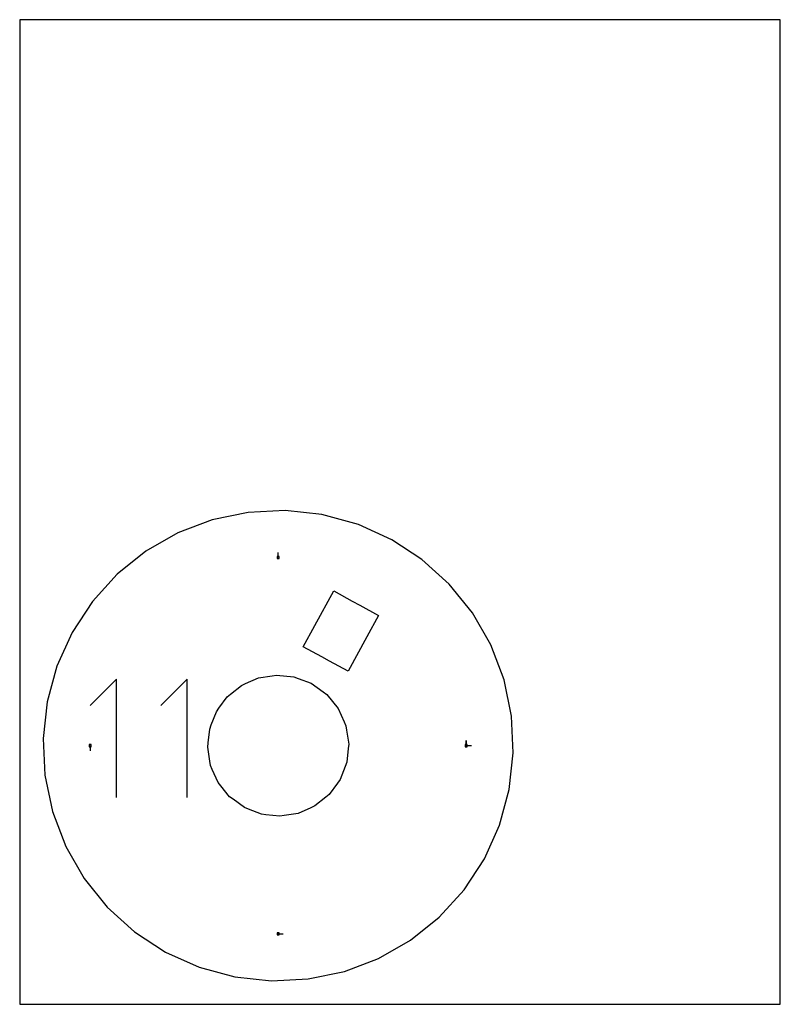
# Model space of a CAD drawing. Extents: x 0 to 216, y 0 to 279.
import ezdxf

# ---------------------------------------------------------------- set-up
doc = ezdxf.new("R2010")
doc.units = 0

msp = doc.modelspace()

# ---------------------------------------------------------------- linework, layer by layer
at = {"layer": 'annotation', "color": 1}
for p, q in [((73.393488, 126.774279), (73.393488, 128.203029)), ((27.461571, 92.295514), (19.984466, 84.816301)), ((27.461571, 58.662253), (27.461571, 92.295514)), ((47.551148, 92.295514), (40.074044, 84.816301)), ((47.551148, 58.662253), (47.551148, 92.295514)), ((20.012698, 73.393488), (20.012698, 71.964738)), ((126.774279, 73.393488), (126.774279, 74.822238)), ((126.774279, 73.393488), (126.774279, 74.822238)), ((126.774279, 74.822238), (126.774279, 73.393488)), ((126.774279, 73.393488), (128.203029, 73.393488)), ((73.393488, 20.012698), (74.822238, 20.012698))]:
    msp.add_line(p, q, dxfattribs=at)
at = {"layer": 'boundary', "color": 5}
for p, q in [((75.319577, 140.119476), (64.857612, 139.599314)), ((85.734086, 138.99668), (75.319577, 140.119476)), ((54.60581, 137.44893), (44.935953, 133.766662)), ((64.857612, 139.599314), (54.60581, 137.44893)), ((96.170906, 136.112252), (85.734086, 138.99668)), ((105.595061, 131.846695), (96.170906, 136.112252)), ((44.935953, 133.766662), (35.841887, 128.571596)), ((114.172258, 126.243862), (105.595061, 131.846695)), ((35.841887, 128.571596), (27.672461, 122.017924)), ((121.937844, 119.213949), (114.172258, 126.243862)), ((27.672461, 122.017924), (20.628798, 114.266906)), ((128.508057, 111.055826), (121.937844, 119.213949)), ((20.628798, 114.266906), (14.884396, 105.509507)), ((133.721228, 101.970337), (128.508057, 111.055826)), ((14.884396, 105.509507), (10.580722, 95.961284)), ((137.47514, 92.056215), (133.721228, 101.970337)), ((10.580722, 95.961284), (7.82367, 85.857318)), ((139.605654, 81.801851), (137.47514, 92.056215)), ((7.82367, 85.857318), (6.681185, 75.446512)), ((140.105792, 71.340464), (139.605654, 81.801851)), ((6.681185, 75.446512), (7.181323, 64.985126)), ((138.963306, 60.929658), (140.105792, 71.340464)), ((7.181323, 64.985126), (9.311837, 54.730761)), ((136.206255, 50.825693), (138.963306, 60.929658)), ((9.311837, 54.730761), (13.065748, 44.81664)), ((131.902581, 41.277469), (136.206255, 50.825693)), ((13.065748, 44.81664), (18.27892, 35.73115)), ((126.158179, 32.52007), (131.902581, 41.277469)), ((18.27892, 35.73115), (24.849133, 27.573027)), ((119.114516, 24.769053), (126.158179, 32.52007)), ((24.849133, 27.573027), (32.614719, 20.543115)), ((110.94509, 18.21538), (119.114516, 24.769053)), ((32.614719, 20.543115), (41.384356, 14.814575)), ((101.851024, 13.020314), (110.94509, 18.21538)), ((41.384356, 14.814575), (50.942186, 10.528482)), ((92.181167, 9.338046), (101.851024, 13.020314)), ((50.942186, 10.528482), (61.05289, 7.790296)), ((81.929364, 7.187663), (92.181167, 9.338046)), ((61.05289, 7.790296), (71.467399, 6.6675)), ((71.467399, 6.6675), (81.929364, 7.187663))]:
    msp.add_line(p, q, dxfattribs=at)
at = {"layer": 'frame', "color": 5}
for p, q in [((215.9, 279.4), (0, 279.4)), ((0, 279.4), (0, 0)), ((215.9, 0), (215.9, 279.4)), ((0, 0), (215.9, 0))]:
    msp.add_line(p, q, dxfattribs=at)
at = {"layer": 'hole', "color": 5}
for p, q in [((73.679238, 127.060029), (73.107738, 127.060029)), ((73.107738, 127.060029), (73.107738, 126.488529)), ((73.107738, 126.488529), (73.679238, 126.488529)), ((73.679238, 126.488529), (73.679238, 127.060029)), ((83.772729, 107.487773), (89.126083, 117.28478)), ((89.126083, 117.28478), (94.390879, 114.40795)), ((94.390879, 114.40795), (96.568701, 113.217928)), ((96.568701, 113.217928), (101.833497, 110.341099)), ((101.833497, 110.341099), (98.544384, 104.321796)), ((80.483616, 101.468471), (83.772729, 107.487773)), ((98.544384, 104.321796), (93.19103, 94.52479)), ((85.748412, 98.591641), (80.483616, 101.468471)), ((87.926234, 97.401619), (85.748412, 98.591641)), ((93.19103, 94.52479), (87.926234, 97.401619)), ((64.1157, 91.000505), (67.757188, 92.610111)), ((67.757188, 92.610111), (71.691186, 93.222421)), ((71.691186, 93.222421), (72.92288, 93.414128)), ((72.92288, 93.414128), (77.769378, 92.89161)), ((77.769378, 92.89161), (79.088504, 92.479214)), ((79.088504, 92.479214), (82.698476, 91.082375)), ((59.874803, 87.999297), (62.975587, 90.496554)), ((62.975587, 90.496554), (64.1157, 91.000505)), ((82.698476, 91.082375), (86.121664, 88.683588)), ((56.555194, 84.00272), (58.903979, 87.217431)), ((58.903979, 87.217431), (59.874803, 87.999297)), ((86.121664, 88.683588), (87.217431, 87.882997)), ((87.217431, 87.882997), (90.407107, 83.922402)), ((55.819814, 82.996228), (56.555194, 84.00272)), ((90.407107, 83.922402), (92.10616, 80.169901)), ((54.383067, 79.283154), (55.819814, 82.996228)), ((53.933236, 78.12063), (54.383067, 79.283154)), ((92.10616, 80.169901), (92.610111, 79.029789)), ((92.610111, 79.029789), (92.801819, 77.798095)), ((53.506466, 74.162217), (53.933236, 78.12063)), ((92.801819, 77.798095), (93.414129, 73.864096)), ((20.298448, 73.679238), (19.726948, 73.679238)), ((19.726948, 73.679238), (19.726948, 73.107738)), ((19.726948, 73.107738), (20.298448, 73.107738)), ((20.298448, 73.107738), (20.298448, 73.679238)), ((53.372848, 72.92288), (53.506466, 74.162217)), ((53.985158, 68.988881), (53.372848, 72.92288)), ((93.414129, 73.864096), (93.280511, 72.624759)), ((127.060029, 73.679238), (126.488529, 73.679238)), ((126.488529, 73.679238), (126.488529, 73.107738)), ((126.488529, 73.107738), (127.060029, 73.107738)), ((127.060029, 73.107738), (127.060029, 73.679238)), ((93.280511, 72.624759), (92.85374, 68.666347)), ((54.176866, 67.757187), (53.985158, 68.988881)), ((54.680817, 66.617076), (54.176866, 67.757187)), ((92.40391, 67.503822), (90.967162, 63.790748)), ((92.85374, 68.666347), (92.40391, 67.503822)), ((56.290423, 62.975587), (54.680817, 66.617076)), ((57.072288, 62.004764), (56.290423, 62.975587)), ((59.569545, 58.903979), (57.072288, 62.004764)), ((90.231782, 62.784256), (87.882997, 59.569545)), ((90.967162, 63.790748), (90.231782, 62.784256)), ((60.576037, 58.168599), (59.569545, 58.903979)), ((86.912174, 58.78768), (83.811389, 56.290422)), ((87.882997, 59.569545), (86.912174, 58.78768)), ((63.790749, 55.819814), (60.576037, 58.168599)), ((83.811389, 56.290422), (82.671277, 55.786471)), ((64.953273, 55.369984), (63.790749, 55.819814)), ((68.666347, 53.933236), (64.953273, 55.369984)), ((69.905684, 53.799619), (68.666347, 53.933236)), ((73.864097, 53.372848), (69.905684, 53.799619)), ((75.095791, 53.564556), (73.864097, 53.372848)), ((79.029789, 54.176865), (75.095791, 53.564556)), ((82.671277, 55.786471), (79.029789, 54.176865)), ((73.679238, 20.298448), (73.107738, 20.298448)), ((73.107738, 20.298448), (73.107738, 19.726948)), ((73.107738, 19.726948), (73.679238, 19.726948)), ((73.679238, 19.726948), (73.679238, 20.298448))]:
    msp.add_line(p, q, dxfattribs=at)

doc.saveas('drawing.dxf')
